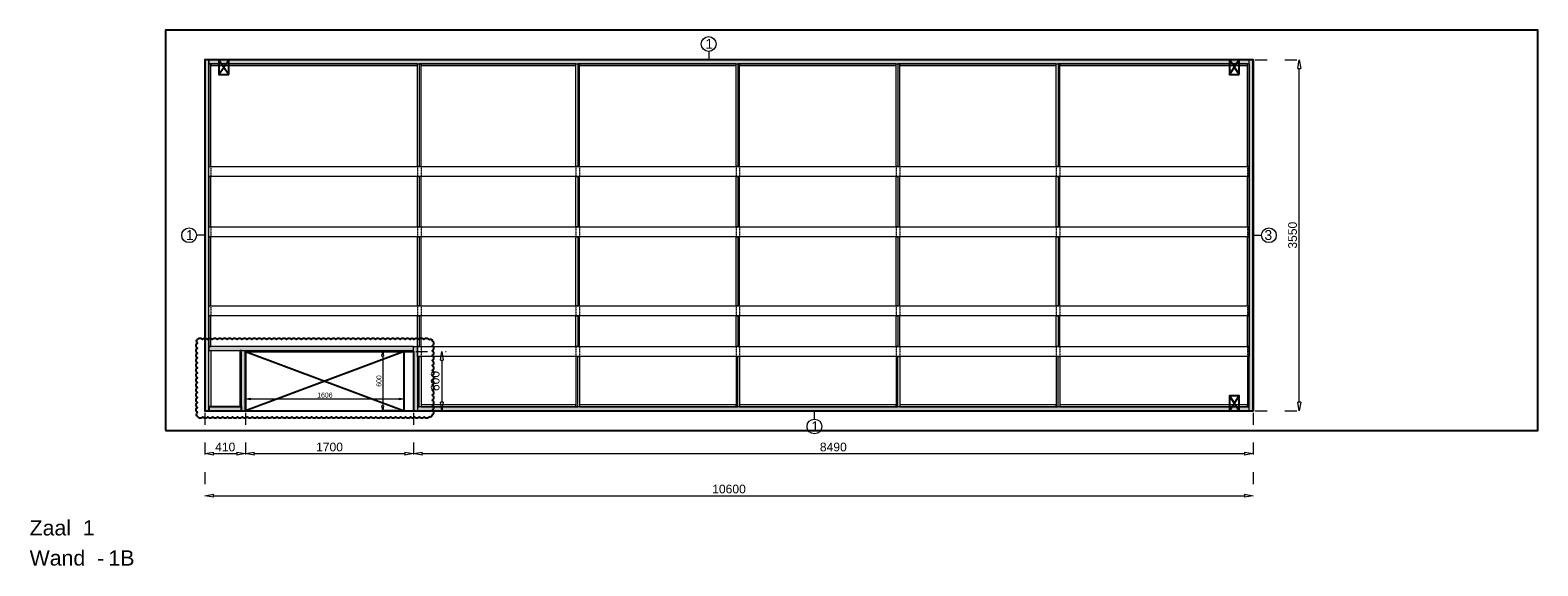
# Model space of a CAD drawing. Header units: millimetres. Extents: x 0 to 331873, y -101826 to 236919.
# Tile 35 of 57: x 165785 to 181032, y 51132 to 56552. Entities that reach past the tile are written whole.
import ezdxf

# ---------------------------------------------------------------- set-up
doc = ezdxf.new("R2010")
doc.units = ezdxf.units.MM
doc.header["$LTSCALE"] = 10
doc.linetypes.add('ACAD_ISO03W100', pattern=[30, 12, -18])
doc.linetypes.add('HIDDEN2', pattern=[0.1875, 0.125, -0.0625])
for name, color, linetype in [('$ symbolen', 8, 'Continuous'), ('$ tekst', 1, 'Continuous'), ('40-h', 221, 'Continuous'), ('^ Bwkundig-bestaand', 250, 'Continuous'), ('DIM-DIM', 7, 'Continuous')]:
    doc.layers.add(name, color=color, linetype=linetype)
for name, color, linetype, lineweight in [('25-Staal-B', 150, 'Continuous', 25), ('40x120', 6, 'Continuous', 0), ('^ 0-Hout', 86, 'Continuous', 0), ('^ 0-Staal', 50, 'Continuous', 0), ('^ 0-Staal-txt', 7, 'Continuous', 0), ('s-horizontaal', 122, 'Continuous', 0)]:
    doc.layers.add(name, color=color, linetype=linetype, lineweight=lineweight)
doc.layers.add('omtrekwand', color=3, linetype='Continuous', plot=False)
doc.styles.add('Arial', font='arial.ttf')
doc.styles.get("Standard").update_dxf_attribs({"font": 'arial.ttf'})
doc.dimstyles.new('dim-08', dxfattribs={"dimscale": 20, "dimtxt": 2.5, "dimasz": 2.5, "dimexe": 1.25, "dimexo": 0.625, "dimtad": 1, "dimdec": 0, "dimtxsty": 'Arial', "dimblk": 'CLOSEDBLANK', "dimcen": 3, "dimclrd": 252, "dimclre": 252, "dimclrt": 7, "dimadec": 0, "dimazin": 0, "dimtfac": 1, "dimtdec": 0, "dimtmove": 0, "dimatfit": 3, "dimldrblk": 'CLOSEDBLANK', "dimfxl": 10, "dimfxlon": 1, "dimlwd": 0, "dimlwe": 0, "dimarcsym": 0})
doc.dimstyles.new('dim-11', dxfattribs={"dimscale": 35, "dimtxt": 2.5, "dimasz": 2.5, "dimexe": 1.25, "dimexo": 0.625, "dimtad": 1, "dimdec": 0, "dimtxsty": 'Arial', "dimblk": 'CLOSEDBLANK', "dimcen": 3, "dimclrd": 252, "dimclre": 252, "dimclrt": 7, "dimadec": 0, "dimazin": 0, "dimtfac": 1, "dimtdec": 0, "dimtmove": 0, "dimatfit": 3, "dimldrblk": 'CLOSEDBLANK', "dimfxl": 1, "dimlwd": 0, "dimlwe": 0, "dimarcsym": 0})

# ---------------------------------------------------------------- blocks, each defined once
blk = doc.blocks.new('kabeldoorvoer')
at = {"layer": '$ symbolen'}
blk.add_lwpolyline([(-150, 0), (0, 0), (0, 100), (-150, 100)], close=True, dxfattribs=at)
blk.add_lwpolyline([(-150, 100), (0, 0), (0, 100), (-150, 0)], dxfattribs=at)
blk = doc.blocks.new('staal_01_links')
at = {"layer": '^ 0-Staal'}
blk.add_lwpolyline([(0, 0), (-82, 0)], dxfattribs=at)
blk.add_circle((-157, 0), 74.7, dxfattribs=at)
at = {"layer": '^ 0-Staal', "insert": (-190, 52), "char_height": 100, "attachment_point": 1}
blk.add_mtext_dynamic_manual_height_columns('1', width=136.03, gutter_width=12.5, heights=[0], dxfattribs=at)
blk = doc.blocks.new('staal_01')
at = {"layer": '^ 0-Staal'}
blk.add_lwpolyline([(0, 82), (0, 0)], dxfattribs=at)
blk.add_circle((0, 157), 74.7, dxfattribs=at)
at = {"layer": '^ 0-Staal', "insert": (-33, 209), "char_height": 100, "attachment_point": 1}
blk.add_mtext_dynamic_manual_height_columns('1', width=136.03, gutter_width=12.5, heights=[0], dxfattribs=at)
blk = doc.blocks.new('staal_01_onder')
at = {"layer": '^ 0-Staal'}
blk.add_lwpolyline([(157857, 52616), (157857, 52699)], dxfattribs=at)
blk.add_circle((157857, 52542), 74.7, dxfattribs=at)
at = {"layer": '^ 0-Staal', "insert": (157824, 52593), "char_height": 100, "attachment_point": 1}
blk.add_mtext_dynamic_manual_height_columns('1', width=136.03, gutter_width=12.5, heights=[0], dxfattribs=at)
blk = doc.blocks.new('_ClosedBlank')
at = {"color": 0, "linetype": 'ByBlock', "lineweight": -2}
for p, q in [((-1, 0.17), (0, 0)), ((-1, 0.17), (-1, -0.17)), ((0, 0), (-1, -0.17))]:
    blk.add_line(p, q, dxfattribs=at)
blk = doc.blocks.new('*D137')
at = {"layer": '^ Bwkundig-bestaand', "color": 252, "linetype": 'ACAD_ISO03W100', "lineweight": 0, "transparency": 16777216}
for p, q in [((167962, 52714), (167962, 52846)), ((169568, 52714), (169568, 52846))]:
    blk.add_line(p, q, dxfattribs=at)
at = {"layer": '^ Bwkundig-bestaand', "color": 252, "lineweight": 0, "transparency": 16777216}
blk.add_line((168012, 52821), (169518, 52821), dxfattribs=at)
at = {"layer": 'Defpoints', "color": 0, "transparency": 16777216}
for p in [(169568, 52821), (167962, 52702), (169568, 52702)]:
    blk.add_point(p, dxfattribs=at)
at = {"layer": '^ Bwkundig-bestaand', "color": 252, "lineweight": 0, "transparency": 16777216, "xscale": 50, "yscale": 50, "zscale": 50, "rotation": 180}
blk.add_blockref('_ClosedBlank', (167962, 52821), dxfattribs=at)
at = {"layer": '^ Bwkundig-bestaand', "color": 252, "lineweight": 0, "transparency": 16777216, "xscale": 50, "yscale": 50, "zscale": 50}
blk.add_blockref('_ClosedBlank', (169568, 52821), dxfattribs=at)
at = {"layer": '^ Bwkundig-bestaand', "color": 7, "transparency": 16777216, "insert": (168765, 52859), "char_height": 50, "attachment_point": 5, "style": 'Arial'}
blk.add_mtext('1606', dxfattribs=at)
blk = doc.blocks.new('*D138')
at = {"layer": '^ Bwkundig-bestaand', "color": 252, "linetype": 'ACAD_ISO03W100', "lineweight": 0, "transparency": 16777216}
for p, q in [((169550, 53302), (169325, 53302)), ((169488, 52702), (169325, 52702))]:
    blk.add_line(p, q, dxfattribs=at)
at = {"layer": '^ Bwkundig-bestaand', "color": 252, "lineweight": 0, "transparency": 16777216}
blk.add_line((169350, 53252), (169350, 52752), dxfattribs=at)
at = {"layer": 'Defpoints', "color": 0, "transparency": 16777216}
for p in [(169568, 53302), (169350, 52702), (169500, 52702)]:
    blk.add_point(p, dxfattribs=at)
at = {"layer": '^ Bwkundig-bestaand', "color": 252, "lineweight": 0, "transparency": 16777216, "xscale": 50, "yscale": 50, "zscale": 50}
for p, rotation in [((169350, 53302), 90), ((169350, 52702), 270)]:
    blk.add_blockref('_ClosedBlank', p, dxfattribs=dict(at, rotation=rotation))
at = {"layer": '^ Bwkundig-bestaand', "color": 7, "transparency": 16777216, "insert": (169312, 53002), "char_height": 50, "attachment_point": 5, "rotation": 90, "style": 'Arial'}
blk.add_mtext('600', dxfattribs=at)
blk = doc.blocks.new('*D1012')
at = {"layer": 'Defpoints', "color": 0, "transparency": 16777216}
for p in [(93134, -48985), (93544, -48985), (93544, -49419)]:
    blk.add_point(p, dxfattribs=at)
at = {"layer": 'DIM-DIM', "color": 252, "linetype": 'ACAD_ISO03W100', "lineweight": 0, "transparency": 16777216}
for p, q in [((93134, -49007), (93134, -49463)), ((93544, -49007), (93544, -49463))]:
    blk.add_line(p, q, dxfattribs=at)
at = {"layer": 'DIM-DIM', "color": 252, "lineweight": 0, "transparency": 16777216}
blk.add_line((93222, -49419), (93457, -49419), dxfattribs=at)
at = {"layer": 'DIM-DIM', "color": 252, "lineweight": 0, "transparency": 16777216, "xscale": 87.5, "yscale": 87.5, "zscale": 87.5, "rotation": 180}
blk.add_blockref('_ClosedBlank', (93134, -49419), dxfattribs=at)
at = {"layer": 'DIM-DIM', "color": 252, "lineweight": 0, "transparency": 16777216, "xscale": 87.5, "yscale": 87.5, "zscale": 87.5}
blk.add_blockref('_ClosedBlank', (93544, -49419), dxfattribs=at)
at = {"layer": 'DIM-DIM', "color": 7, "transparency": 16777216, "insert": (93339, -49353), "char_height": 87.5, "attachment_point": 5, "style": 'Arial'}
blk.add_mtext('410', dxfattribs=at)
blk = doc.blocks.new('*D1013')
at = {"layer": 'Defpoints', "color": 0, "transparency": 16777216}
for p in [(95244, -48385), (95244, -48985), (95530, -48985)]:
    blk.add_point(p, dxfattribs=at)
at = {"layer": 'DIM-DIM', "color": 252, "linetype": 'ACAD_ISO03W100', "lineweight": 0, "transparency": 16777216}
for p, q in [((95266, -48385), (95574, -48385)), ((95266, -48985), (95574, -48985))]:
    blk.add_line(p, q, dxfattribs=at)
at = {"layer": 'DIM-DIM', "color": 252, "lineweight": 0, "transparency": 16777216}
blk.add_line((95530, -48473), (95530, -48898), dxfattribs=at)
at = {"layer": 'DIM-DIM', "color": 252, "lineweight": 0, "transparency": 16777216, "xscale": 87.5, "yscale": 87.5, "zscale": 87.5}
for p, rotation in [((95530, -48385), 90), ((95530, -48985), 270)]:
    blk.add_blockref('_ClosedBlank', p, dxfattribs=dict(at, rotation=rotation))
at = {"layer": 'DIM-DIM', "color": 7, "transparency": 16777216, "insert": (95463, -48685), "char_height": 87.5, "attachment_point": 5, "rotation": 90, "style": 'Arial'}
blk.add_mtext('600', dxfattribs=at)
blk = doc.blocks.new('*D1014')
at = {"layer": 'Defpoints', "color": 0, "transparency": 16777216}
for p in [(95244, -48385), (103734, -48985), (103734, -49419)]:
    blk.add_point(p, dxfattribs=at)
at = {"layer": 'DIM-DIM', "color": 252, "linetype": 'ACAD_ISO03W100', "lineweight": 0, "transparency": 16777216}
for p, q in [((95244, -48407), (95244, -49463)), ((103734, -49007), (103734, -49463))]:
    blk.add_line(p, q, dxfattribs=at)
at = {"layer": 'DIM-DIM', "color": 252, "lineweight": 0, "transparency": 16777216}
blk.add_line((95332, -49419), (103647, -49419), dxfattribs=at)
at = {"layer": 'DIM-DIM', "color": 252, "lineweight": 0, "transparency": 16777216, "xscale": 87.5, "yscale": 87.5, "zscale": 87.5, "rotation": 180}
blk.add_blockref('_ClosedBlank', (95244, -49419), dxfattribs=at)
at = {"layer": 'DIM-DIM', "color": 252, "lineweight": 0, "transparency": 16777216, "xscale": 87.5, "yscale": 87.5, "zscale": 87.5}
blk.add_blockref('_ClosedBlank', (103734, -49419), dxfattribs=at)
at = {"layer": 'DIM-DIM', "color": 7, "transparency": 16777216, "insert": (99489, -49353), "char_height": 87.5, "attachment_point": 5, "style": 'Arial'}
blk.add_mtext('8490', dxfattribs=at)
blk = doc.blocks.new('*D1015')
at = {"layer": 'Defpoints', "color": 0, "transparency": 16777216}
for p in [(95244, -48385), (93544, -48985), (95244, -49419)]:
    blk.add_point(p, dxfattribs=at)
at = {"layer": 'DIM-DIM', "color": 252, "linetype": 'ACAD_ISO03W100', "lineweight": 0, "transparency": 16777216}
for p, q in [((95244, -48407), (95244, -49463)), ((93544, -49007), (93544, -49463))]:
    blk.add_line(p, q, dxfattribs=at)
at = {"layer": 'DIM-DIM', "color": 252, "lineweight": 0, "transparency": 16777216}
blk.add_line((93632, -49419), (95157, -49419), dxfattribs=at)
at = {"layer": 'DIM-DIM', "color": 252, "lineweight": 0, "transparency": 16777216, "xscale": 87.5, "yscale": 87.5, "zscale": 87.5, "rotation": 180}
blk.add_blockref('_ClosedBlank', (93544, -49419), dxfattribs=at)
at = {"layer": 'DIM-DIM', "color": 252, "lineweight": 0, "transparency": 16777216, "xscale": 87.5, "yscale": 87.5, "zscale": 87.5}
blk.add_blockref('_ClosedBlank', (95244, -49419), dxfattribs=at)
at = {"layer": 'DIM-DIM', "color": 7, "transparency": 16777216, "insert": (94394, -49353), "char_height": 87.5, "attachment_point": 5, "style": 'Arial'}
blk.add_mtext('1700', dxfattribs=at)
blk = doc.blocks.new('*D1016')
at = {"layer": 'Defpoints', "color": 0, "transparency": 16777216}
for p in [(93134, -48985), (103734, -48985), (103734, -49845)]:
    blk.add_point(p, dxfattribs=at)
at = {"layer": 'DIM-DIM', "color": 252, "linetype": 'ACAD_ISO03W100', "lineweight": 0, "transparency": 16777216}
for p, q in [((93134, -49007), (93134, -49889)), ((103734, -49007), (103734, -49889))]:
    blk.add_line(p, q, dxfattribs=at)
at = {"layer": 'DIM-DIM', "color": 252, "lineweight": 0, "transparency": 16777216}
blk.add_line((93222, -49845), (103647, -49845), dxfattribs=at)
at = {"layer": 'DIM-DIM', "color": 252, "lineweight": 0, "transparency": 16777216, "xscale": 87.5, "yscale": 87.5, "zscale": 87.5, "rotation": 180}
blk.add_blockref('_ClosedBlank', (93134, -49845), dxfattribs=at)
at = {"layer": 'DIM-DIM', "color": 252, "lineweight": 0, "transparency": 16777216, "xscale": 87.5, "yscale": 87.5, "zscale": 87.5}
blk.add_blockref('_ClosedBlank', (103734, -49845), dxfattribs=at)
at = {"layer": 'DIM-DIM', "color": 7, "transparency": 16777216, "insert": (98434, -49778), "char_height": 87.5, "attachment_point": 5, "style": 'Arial'}
blk.add_mtext('10600', dxfattribs=at)
blk = doc.blocks.new('*D1129')
at = {"layer": 'Defpoints', "color": 0, "transparency": 16777216}
for p in [(103734, -45435), (104201, -45435), (103734, -48985)]:
    blk.add_point(p, dxfattribs=at)
at = {"layer": 'DIM-DIM', "color": 252, "linetype": 'ACAD_ISO03W100', "lineweight": 0, "transparency": 16777216}
for p, q in [((103756, -45435), (104245, -45435)), ((103756, -48985), (104245, -48985))]:
    blk.add_line(p, q, dxfattribs=at)
at = {"layer": 'DIM-DIM', "color": 252, "lineweight": 0, "transparency": 16777216}
blk.add_line((104201, -48898), (104201, -45523), dxfattribs=at)
at = {"layer": 'DIM-DIM', "color": 252, "lineweight": 0, "transparency": 16777216, "xscale": 87.5, "yscale": 87.5, "zscale": 87.5}
for p, rotation in [((104201, -45435), 90), ((104201, -48985), 270)]:
    blk.add_blockref('_ClosedBlank', p, dxfattribs=dict(at, rotation=rotation))
at = {"layer": 'DIM-DIM', "color": 7, "transparency": 16777216, "insert": (104134, -47210), "char_height": 87.5, "attachment_point": 5, "rotation": 90, "style": 'Arial'}
blk.add_mtext('3550', dxfattribs=at)
blk = doc.blocks.new('1b')
at = {"layer": '25-Staal-B'}
blk.add_lwpolyline([(93134.1, -48985.3), (93544.1, -48985.3), (93544.1, -48385.3), (95244.1, -48385.3), (95244.1, -48985.3), (103734.1, -48985.3), (103734.1, -45435.3), (93134.1, -45435.3)], close=True, dxfattribs=at)
at = {"layer": '^ 0-Staal-txt', "lineweight": 0, "style": 'Arial'}
for s, p in [('Zaal  1', (91360.8, -50247.3)), ('Wand  - ', (91360.8, -50552.1)), ('1B', (92158, -50552.1))]:
    blk.add_text(s, height=154.21, dxfattribs=at).set_placement(p)
at = {"layer": 'DIM-DIM'}
for base, p1, p2, picture, middle in [((104201.1, -45435.3), (103734.1, -48985.3), (103734.1, -45435.3), '*D1129', (104134.5, -47210.3)), ((95530, -48985.3), (95244.1, -48385.3), (95244.1, -48985.3), '*D1013', (95463.5, -48685.3))]:
    dim = blk.add_linear_dim(base=base, p1=p1, p2=p2, angle=90, dimstyle='dim-11', dxfattribs=at)
    dim.commit()
    dim.dimension.update_dxf_attribs({"geometry": picture, "text_midpoint": middle})
for base, p1, p2, picture, middle in [((95244.1, -49419.5), (93544.1, -48985.3), (95244.1, -48385.3), '*D1015', (94394.1, -49352.9)), ((103734.1, -49419.5), (95244.1, -48385.3), (103734.1, -48985.3), '*D1014', (99489.1, -49352.9)), ((93544.1, -49419.5), (93134.1, -48985.3), (93544.1, -48985.3), '*D1012', (93339.1, -49352.9)), ((103734.1, -49845), (93134.1, -48985.3), (103734.1, -48985.3), '*D1016', (98434.1, -49778.5))]:
    dim = blk.add_linear_dim(base=base, p1=p1, p2=p2, dimstyle='dim-11', dxfattribs=at)
    dim.commit()
    dim.dimension.update_dxf_attribs({"geometry": picture, "text_midpoint": middle})

msp = doc.modelspace()

# ---------------------------------------------------------------- hatches: boundary and pattern name
at = {"layer": '40-h'}
h = msp.add_hatch(dxfattribs=at)
h.set_pattern_fill('DOTS', color=256)
h.paths.add_polyline_path([(169702.33, 52701.52), (169662.33, 52701.52), (169662.33, 53351.52), (169702.33, 53351.52)])
h.paths.add_polyline_path([(167592.33, 53311.52), (169662.33, 53311.52), (169662.33, 53351.52), (167592.33, 53351.52)])
h.paths.add_polyline_path([(167552.33, 52701.52), (167592.33, 52701.52), (167592.33, 56251.52), (167552.33, 56251.52)])
h.paths.add_polyline_path([(178112.33, 52701.52), (178112.33, 52741.52), (169702.33, 52741.52), (169702.33, 52701.52)])
h = msp.add_hatch(dxfattribs=at)
h.set_pattern_fill('DOTS', color=256)
h.paths.add_polyline_path([(178112.33, 56211.52), (178112.33, 56251.52), (167592.33, 56251.52), (167592.33, 56211.52)])
h = msp.add_hatch(dxfattribs=at)
h.set_pattern_fill('DOTS', color=256)
h.set_pattern_definition([(0, (313, 0), (0.79375, 1.5875), [0, -1.5875])])
h.paths.add_polyline_path([(178152.33, 52701.52), (178112.33, 52701.52), (178112.33, 56251.52), (178152.33, 56251.52)])
h = msp.add_hatch(dxfattribs=at)
h.set_pattern_fill('DOTS', color=256)
h.paths.add_polyline_path([(167962.33, 52701.52), (167922.33, 52701.52), (167922.33, 53311.52), (167962.33, 53311.52)])
h = msp.add_hatch(dxfattribs=at)
h.set_pattern_fill('DOTS', color=256)
h.paths.add_polyline_path([(167592.33, 52701.52), (167922.33, 52701.52), (167922.33, 52741.52), (167592.33, 52741.52)])

# ---------------------------------------------------------------- linework, layer by layer
at = {"layer": '$ symbolen'}
msp.add_lwpolyline([(167962.33, 52701.52), (169568.33, 52701.52), (169568.33, 53301.52), (167962.33, 53301.52)], close=True, dxfattribs=at)
msp.add_lwpolyline([(167962.33, 53301.52), (169568.33, 52701.52), (169568.33, 53301.52), (167962.33, 52701.52)], dxfattribs=at)
at = {"layer": '$ tekst'}
msp.add_lwpolyline([(167476.78, 53423.18, -0.52056705), (167526.78, 53423.18, -0.52056705), (167576.78, 53423.18, -0.52056705), (167626.78, 53423.18, -0.52056705), (167676.78, 53423.18, -0.52056705), (167726.78, 53423.18, -0.52056705), (167776.78, 53423.18, -0.52056705), (167826.78, 53423.18, -0.52056705), (167876.78, 53423.18, -0.52056705), (167926.78, 53423.18, -0.52056705), (167976.78, 53423.18, -0.52056705), (168026.78, 53423.18, -0.52056705), (168076.78, 53423.18, -0.52056705), (168126.78, 53423.18, -0.52056705), (168176.78, 53423.18, -0.52056705), (168226.78, 53423.18, -0.52056705), (168276.78, 53423.18, -0.52056705), (168326.78, 53423.18, -0.52056705), (168376.78, 53423.18, -0.52056705), (168426.78, 53423.18, -0.52056705), (168476.78, 53423.18, -0.52056705), (168526.78, 53423.18, -0.52056705), (168576.78, 53423.18, -0.52056705), (168626.78, 53423.18, -0.52056705), (168676.78, 53423.18, -0.52056705), (168726.78, 53423.18, -0.52056705), (168776.78, 53423.18, -0.52056705), (168826.78, 53423.18, -0.52056705), (168876.78, 53423.18, -0.52056705), (168926.78, 53423.18, -0.52056705), (168976.78, 53423.18, -0.52056705), (169026.78, 53423.18, -0.52056705), (169076.78, 53423.18, -0.52056705), (169126.78, 53423.18, -0.52056705), (169176.78, 53423.18, -0.52056705), (169226.78, 53423.18, -0.52056705), (169276.78, 53423.18, -0.52056705), (169326.78, 53423.18, -0.52056705), (169376.78, 53423.18, -0.52056705), (169426.78, 53423.18, -0.52056705), (169476.78, 53423.18, -0.52056705), (169526.78, 53423.18, -0.52056705), (169576.78, 53423.18, -0.52056705), (169626.78, 53423.18, -0.66739365), (169665.78, 53423.18, -0.52056705), (169715.78, 53423.18, -0.52056705), (169765.78, 53423.18, -0.52056705), (169815.78, 53423.18, -0.52056705), (169850.98, 53408.38, -0.52056705), (169850.98, 53358.38, -0.52056705), (169850.98, 53308.38, -0.52056705), (169850.98, 53258.38, -0.52056705), (169850.98, 53208.38, -0.52056705), (169850.98, 53158.38, -0.52056705), (169850.98, 53108.38, -0.52056705), (169850.98, 53058.38, -0.52056705), (169850.98, 53008.38, -0.52056705), (169850.98, 52958.38, -0.52056705), (169850.98, 52908.38, -0.52056705), (169850.98, 52858.38, -0.52056705), (169850.98, 52808.38, -0.52056705), (169850.98, 52758.38, -0.52056705), (169850.98, 52708.38, -0.52056705), (169850.98, 52658.38, -0.52056705), (169819.9, 52639.46, -0.52056705), (169769.9, 52639.46, -0.52056705), (169719.9, 52639.46, -0.52056705), (169669.9, 52639.46, -0.66739365), (169630.9, 52639.46, -0.52056705), (169580.9, 52639.46, -0.52056705), (169530.9, 52639.46, -0.52056705), (169480.9, 52639.46, -0.52056705), (169430.9, 52639.46, -0.52056705), (169380.9, 52639.46, -0.52056705), (169330.9, 52639.46, -0.52056705), (169280.9, 52639.46, -0.52056705), (169230.9, 52639.46, -0.52056705), (169180.9, 52639.46, -0.52056705), (169130.9, 52639.46, -0.52056705), (169080.9, 52639.46, -0.52056705), (169030.9, 52639.46, -0.52056705), (168980.9, 52639.46, -0.52056705), (168930.9, 52639.46, -0.52056705), (168880.9, 52639.46, -0.52056705), (168830.9, 52639.46, -0.52056705), (168780.9, 52639.46, -0.52056705), (168730.9, 52639.46, -0.52056705), (168680.9, 52639.46, -0.52056705), (168630.9, 52639.46, -0.52056705), (168580.9, 52639.46, -0.52056705), (168530.9, 52639.46, -0.52056705), (168480.9, 52639.46, -0.52056705), (168430.9, 52639.46, -0.52056705), (168380.9, 52639.46, -0.52056705), (168330.9, 52639.46, -0.52056705), (168280.9, 52639.46, -0.52056705), (168230.9, 52639.46, -0.52056705), (168180.9, 52639.46, -0.52056705), (168130.9, 52639.46, -0.52056705), (168080.9, 52639.46, -0.52056705), (168030.9, 52639.46, -0.52056705), (167980.9, 52639.46, -0.52056705), (167930.9, 52639.46, -0.52056705), (167880.9, 52639.46, -0.52056705), (167830.9, 52639.46, -0.52056705), (167780.9, 52639.46, -0.52056705), (167730.9, 52639.46, -0.52056705), (167680.9, 52639.46, -0.52056705), (167630.9, 52639.46, -0.52056705), (167580.9, 52639.46, -0.52056705), (167530.9, 52639.46, -0.52056705), (167480.9, 52639.46, -0.52056705), (167476.78, 52685.34, -0.52056705), (167476.78, 52735.34, -0.52056705), (167476.78, 52785.34, -0.52056705), (167476.78, 52835.34, -0.52056705), (167476.78, 52885.34, -0.52056705), (167476.78, 52935.34, -0.52056705), (167476.78, 52985.34, -0.52056705), (167476.78, 53035.34, -0.52056705), (167476.78, 53085.34, -0.52056705), (167476.78, 53135.34, -0.52056705), (167476.78, 53185.34, -0.52056705), (167476.78, 53235.34, -0.52056705), (167476.78, 53285.34, -0.52056705), (167476.78, 53335.34, -0.52056705), (167476.78, 53385.34, -0.52056705)], format="xyb", close=True, dxfattribs=at)
at = {"layer": '40-h'}
msp.add_lwpolyline([(167592.33, 52701.52), (167922.33, 52701.52), (167922.33, 52741.52), (167592.33, 52741.52)], close=True, dxfattribs=at)
at = {"layer": '40x120'}
for points in [[(167552.33, 52701.52), (167592.33, 52701.52), (167592.33, 56251.52), (167552.33, 56251.52)], [(167552.33, 52701.52), (167592.33, 52701.52), (167592.33, 56251.52), (167552.33, 56251.52)], [(178112.33, 56211.52), (178112.33, 56251.52), (167592.33, 56251.52), (167592.33, 56211.52)], [(178152.33, 52701.52), (178112.33, 52701.52), (178112.33, 56251.52), (178152.33, 56251.52)], [(178152.33, 52701.52), (178112.33, 52701.52), (178112.33, 56251.52), (178152.33, 56251.52)], [(167592.33, 53311.52), (169662.33, 53311.52), (169662.33, 53351.52), (167592.33, 53351.52)], [(167962.33, 52701.52), (167922.33, 52701.52), (167922.33, 53311.52), (167962.33, 53311.52)], [(167962.33, 52701.52), (167922.33, 52701.52), (167922.33, 53311.52), (167962.33, 53311.52)], [(169702.33, 52701.52), (169662.33, 52701.52), (169662.33, 53351.52), (169702.33, 53351.52)], [(169702.33, 52701.52), (169662.33, 52701.52), (169662.33, 53351.52), (169702.33, 53351.52)], [(178112.33, 52701.52), (178112.33, 52741.52), (169702.33, 52741.52), (169702.33, 52701.52)]]:
    msp.add_lwpolyline(points, close=True, dxfattribs=at)
at = {"layer": '^ 0-Hout'}
for points in [[(167592.33, 55171.52), (167610.33, 55171.52), (167610.33, 56211.52), (167592.33, 56211.52)], [(169702.33, 56193.52), (169702.33, 56211.52), (167610.33, 56211.52), (167610.33, 56193.52)], [(169720.33, 55171.52), (169702.33, 55171.52), (169702.33, 56211.52), (169720.33, 56211.52)], [(169720.33, 55171.52), (169738.33, 55171.52), (169738.33, 56211.52), (169720.33, 56211.52)], [(171303.73, 56193.52), (171303.73, 56211.52), (169738.33, 56211.52), (169738.33, 56193.52)], [(171321.73, 55171.52), (171303.73, 55171.52), (171303.73, 56211.52), (171321.73, 56211.52)], [(171321.73, 55171.52), (171339.73, 55171.52), (171339.73, 56211.52), (171321.73, 56211.52)], [(172923.13, 56193.52), (172923.13, 56211.52), (171339.73, 56211.52), (171339.73, 56193.52)], [(172941.13, 55171.52), (172923.13, 55171.52), (172923.13, 56211.52), (172941.13, 56211.52)], [(172941.13, 55171.52), (172959.13, 55171.52), (172959.13, 56211.52), (172941.13, 56211.52)], [(174542.53, 56193.52), (174542.53, 56211.52), (172959.13, 56211.52), (172959.13, 56193.52)], [(174560.53, 55171.52), (174542.53, 55171.52), (174542.53, 56211.52), (174560.53, 56211.52)], [(174560.53, 55171.52), (174578.53, 55171.52), (174578.53, 56211.52), (174560.53, 56211.52)], [(176161.93, 56193.52), (176161.93, 56211.52), (174578.53, 56211.52), (174578.53, 56193.52)], [(176179.93, 55171.52), (176161.93, 55171.52), (176161.93, 56211.52), (176179.93, 56211.52)], [(176179.93, 55171.52), (176197.93, 55171.52), (176197.93, 56211.52), (176179.93, 56211.52)], [(178094.33, 56193.52), (178094.33, 56211.52), (176197.93, 56211.52), (176197.93, 56193.52)], [(178112.33, 55171.52), (178094.33, 55171.52), (178094.33, 56211.52), (178112.33, 56211.52)], [(167592.33, 54561.52), (167610.33, 54561.52), (167610.33, 55071.52), (167592.33, 55071.52)], [(169720.33, 54561.52), (169702.33, 54561.52), (169702.33, 55071.52), (169720.33, 55071.52)], [(169720.33, 54561.52), (169738.33, 54561.52), (169738.33, 55071.52), (169720.33, 55071.52)], [(171321.73, 54561.52), (171303.73, 54561.52), (171303.73, 55071.52), (171321.73, 55071.52)], [(171321.73, 54561.52), (171339.73, 54561.52), (171339.73, 55071.52), (171321.73, 55071.52)], [(172941.13, 54561.52), (172923.13, 54561.52), (172923.13, 55071.52), (172941.13, 55071.52)], [(172941.13, 54561.52), (172959.13, 54561.52), (172959.13, 55071.52), (172941.13, 55071.52)], [(174560.53, 54561.52), (174542.53, 54561.52), (174542.53, 55071.52), (174560.53, 55071.52)], [(174560.53, 54561.52), (174578.53, 54561.52), (174578.53, 55071.52), (174560.53, 55071.52)], [(176179.93, 54561.52), (176161.93, 54561.52), (176161.93, 55071.52), (176179.93, 55071.52)], [(176179.93, 54561.52), (176197.93, 54561.52), (176197.93, 55071.52), (176179.93, 55071.52)], [(178112.33, 54561.52), (178094.33, 54561.52), (178094.33, 55071.52), (178112.33, 55071.52)], [(167592.33, 53761.52), (167610.33, 53761.52), (167610.33, 54461.52), (167592.33, 54461.52)], [(169720.33, 53761.52), (169702.33, 53761.52), (169702.33, 54461.52), (169720.33, 54461.52)], [(169720.33, 53761.52), (169738.33, 53761.52), (169738.33, 54461.52), (169720.33, 54461.52)], [(171321.73, 53761.52), (171303.73, 53761.52), (171303.73, 54461.52), (171321.73, 54461.52)], [(171321.73, 53761.52), (171339.73, 53761.52), (171339.73, 54461.52), (171321.73, 54461.52)], [(172941.13, 53761.52), (172923.13, 53761.52), (172923.13, 54461.52), (172941.13, 54461.52)], [(172941.13, 53761.52), (172959.13, 53761.52), (172959.13, 54461.52), (172941.13, 54461.52)], [(174560.53, 53761.52), (174542.53, 53761.52), (174542.53, 54461.52), (174560.53, 54461.52)], [(174560.53, 53761.52), (174578.53, 53761.52), (174578.53, 54461.52), (174560.53, 54461.52)], [(176179.93, 53761.52), (176161.93, 53761.52), (176161.93, 54461.52), (176179.93, 54461.52)], [(176179.93, 53761.52), (176197.93, 53761.52), (176197.93, 54461.52), (176179.93, 54461.52)], [(178112.33, 53761.52), (178094.33, 53761.52), (178094.33, 54461.52), (178112.33, 54461.52)], [(167592.33, 53351.52), (167610.33, 53351.52), (167610.33, 53661.52), (167592.33, 53661.52)], [(169720.33, 53351.52), (169702.33, 53351.52), (169702.33, 53661.52), (169720.33, 53661.52)], [(169720.33, 53351.52), (169738.33, 53351.52), (169738.33, 53661.52), (169720.33, 53661.52)], [(171321.73, 53351.52), (171303.73, 53351.52), (171303.73, 53661.52), (171321.73, 53661.52)], [(171321.73, 53351.52), (171339.73, 53351.52), (171339.73, 53661.52), (171321.73, 53661.52)], [(172941.13, 53351.52), (172923.13, 53351.52), (172923.13, 53661.52), (172941.13, 53661.52)], [(172941.13, 53351.52), (172959.13, 53351.52), (172959.13, 53661.52), (172941.13, 53661.52)], [(174560.53, 53351.52), (174542.53, 53351.52), (174542.53, 53661.52), (174560.53, 53661.52)], [(174560.53, 53351.52), (174578.53, 53351.52), (174578.53, 53661.52), (174560.53, 53661.52)], [(176179.93, 53351.52), (176161.93, 53351.52), (176161.93, 53661.52), (176179.93, 53661.52)], [(176179.93, 53351.52), (176197.93, 53351.52), (176197.93, 53661.52), (176179.93, 53661.52)], [(178112.33, 53351.52), (178094.33, 53351.52), (178094.33, 53661.52), (178112.33, 53661.52)], [(167592.33, 53311.52), (167610.33, 53311.52), (167610.33, 52741.52), (167592.33, 52741.52)], [(167922.33, 53311.52), (167904.33, 53311.52), (167904.33, 52741.52), (167922.33, 52741.52)], [(169720.33, 53251.52), (169702.33, 53251.52), (169702.33, 52741.52), (169720.33, 52741.52)], [(169720.33, 53251.52), (169738.33, 53251.52), (169738.33, 52741.52), (169720.33, 52741.52)], [(171321.73, 53251.52), (171303.73, 53251.52), (171303.73, 52741.52), (171321.73, 52741.52)], [(171321.73, 53251.52), (171339.73, 53251.52), (171339.73, 52741.52), (171321.73, 52741.52)], [(172941.13, 53251.52), (172923.13, 53251.52), (172923.13, 52741.52), (172941.13, 52741.52)], [(172941.13, 53251.52), (172959.13, 53251.52), (172959.13, 52741.52), (172941.13, 52741.52)], [(174560.53, 53251.52), (174542.53, 53251.52), (174542.53, 52741.52), (174560.53, 52741.52)], [(174560.53, 53251.52), (174578.53, 53251.52), (174578.53, 52741.52), (174560.53, 52741.52)], [(176179.93, 53251.52), (176161.93, 53251.52), (176161.93, 52741.52), (176179.93, 52741.52)], [(176179.93, 53251.52), (176197.93, 53251.52), (176197.93, 52741.52), (176179.93, 52741.52)], [(178112.33, 53251.52), (178094.33, 53251.52), (178094.33, 52741.52), (178112.33, 52741.52)], [(171303.73, 52741.52), (171303.73, 52759.52), (169738.33, 52759.52), (169738.33, 52741.52)], [(172923.13, 52741.52), (172923.13, 52759.52), (171339.73, 52759.52), (171339.73, 52741.52)], [(174542.53, 52741.52), (174542.53, 52759.52), (172959.13, 52759.52), (172959.13, 52741.52)], [(176161.93, 52741.52), (176161.93, 52759.52), (174578.53, 52759.52), (174578.53, 52741.52)], [(178094.33, 52741.52), (178094.33, 52759.52), (176197.93, 52759.52), (176197.93, 52741.52)]]:
    msp.add_lwpolyline(points, close=True, dxfattribs=at)
at = {"layer": '^ 0-Hout', "linetype": 'HIDDEN2'}
for points in [[(167610.33, 55171.52), (167610.33, 55071.52)], [(169702.33, 55171.52), (169702.33, 55071.52)], [(169738.33, 55171.52), (169738.33, 55071.52)], [(171303.73, 55171.52), (171303.73, 55071.52)], [(171339.73, 55171.52), (171339.73, 55071.52)], [(172923.13, 55171.52), (172923.13, 55071.52)], [(172959.13, 55171.52), (172959.13, 55071.52)], [(174542.53, 55171.52), (174542.53, 55071.52)], [(174578.53, 55171.52), (174578.53, 55071.52)], [(176161.93, 55171.52), (176161.93, 55071.52)], [(176197.93, 55171.52), (176197.93, 55071.52)], [(178094.33, 55171.52), (178094.33, 55071.52)], [(167610.33, 54561.52), (167610.33, 54461.52)], [(169702.33, 54561.52), (169702.33, 54461.52)], [(169738.33, 54561.52), (169738.33, 54461.52)], [(171303.73, 54561.52), (171303.73, 54461.52)], [(171339.73, 54561.52), (171339.73, 54461.52)], [(172923.13, 54561.52), (172923.13, 54461.52)], [(172959.13, 54561.52), (172959.13, 54461.52)], [(174542.53, 54561.52), (174542.53, 54461.52)], [(174578.53, 54561.52), (174578.53, 54461.52)], [(176161.93, 54561.52), (176161.93, 54461.52)], [(176197.93, 54561.52), (176197.93, 54461.52)], [(178094.33, 54561.52), (178094.33, 54461.52)], [(167610.33, 53761.52), (167610.33, 53661.52)], [(169702.33, 53761.52), (169702.33, 53661.52)], [(169738.33, 53761.52), (169738.33, 53661.52)], [(171303.73, 53761.52), (171303.73, 53661.52)], [(171339.73, 53761.52), (171339.73, 53661.52)], [(172923.13, 53761.52), (172923.13, 53661.52)], [(172959.13, 53761.52), (172959.13, 53661.52)], [(174542.53, 53761.52), (174542.53, 53661.52)], [(174578.53, 53761.52), (174578.53, 53661.52)], [(176161.93, 53761.52), (176161.93, 53661.52)], [(176197.93, 53761.52), (176197.93, 53661.52)], [(178094.33, 53761.52), (178094.33, 53661.52)], [(169702.33, 53351.52), (169702.33, 53251.52)], [(169738.33, 53351.52), (169738.33, 53251.52)], [(171303.73, 53351.52), (171303.73, 53251.52)], [(171339.73, 53351.52), (171339.73, 53251.52)], [(172923.13, 53351.52), (172923.13, 53251.52)], [(172959.13, 53351.52), (172959.13, 53251.52)], [(174542.53, 53351.52), (174542.53, 53251.52)], [(174578.53, 53351.52), (174578.53, 53251.52)], [(176161.93, 53351.52), (176161.93, 53251.52)], [(176197.93, 53351.52), (176197.93, 53251.52)], [(178094.33, 53351.52), (178094.33, 53251.52)]]:
    msp.add_lwpolyline(points, dxfattribs=at)
at = {"layer": '^ 0-Hout'}
for p in [(171321.73, 55171.52), (172941.13, 55171.52), (174560.53, 55171.52), (176179.93, 55171.52)]:
    msp.add_point(p, dxfattribs=at)
at = {"layer": '^ 0-Staal'}
for points in [[(167549.33, 52698.52), (167552.33, 52698.52), (167552.33, 56254.52), (167549.33, 56254.52)], [(167552.33, 56254.52), (178152.33, 56254.52), (178152.33, 56251.52), (167552.33, 56251.52)], [(178155.33, 52698.52), (178152.33, 52698.52), (178152.33, 56254.52), (178155.33, 56254.52)], [(178152.33, 52701.52), (169662.33, 52701.52), (169662.33, 52698.52), (178152.33, 52698.52)]]:
    msp.add_lwpolyline(points, close=True, dxfattribs=at)
msp.add_lwpolyline([(178155.33, 54476.52), (178237.56, 54476.52)], dxfattribs=at)
msp.add_circle((178312.21, 54476.52), 74.65, dxfattribs=at)
at = {"layer": '^ Bwkundig-bestaand', "color": 253}
msp.add_lwpolyline([(167152.33, 52501.52), (181032.33, 52501.52), (181032.33, 56551.52), (167152.33, 56551.52)], close=True, dxfattribs=at)
at = {"layer": 'omtrekwand'}
msp.add_lwpolyline([(167552.33, 52701.52), (178152.33, 52701.52), (178152.33, 56251.52), (167552.33, 56251.52)], close=True, dxfattribs=at)
at = {"layer": 's-horizontaal'}
for points in [[(167592.33, 55171.52), (178112.33, 55171.52), (178112.33, 55071.52), (167592.33, 55071.52)], [(167592.33, 54561.52), (178112.33, 54561.52), (178112.33, 54461.52), (167592.33, 54461.52)], [(167592.33, 53761.52), (178112.33, 53761.52), (178112.33, 53661.52), (167592.33, 53661.52)], [(169702.33, 53351.52), (178112.33, 53351.52), (178112.33, 53251.52), (169702.33, 53251.52)]]:
    msp.add_lwpolyline(points, close=True, dxfattribs=at)

# ---------------------------------------------------------------- block references
at = {"layer": '$ symbolen'}
for p, rotation in [((167792.33, 56251.52), 90), ((178012.33, 56251.52), 90.00000000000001), ((178012.33, 52851.52), 90.00000000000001)]:
    msp.add_blockref('kabeldoorvoer', p, dxfattribs=dict(at, rotation=rotation))
at = {"layer": '^ 0-Staal'}
for name, p in [('staal_01', (172646.9, 56254.52)), ('staal_01_links', (167549.33, 54476.52)), ('staal_01_onder', (15859.53, 0))]:
    msp.add_blockref(name, p, dxfattribs=at)
at = {"layer": 'DIM-DIM'}
msp.add_blockref('1b', (74418.19, 101686.8), dxfattribs=at)

# ---------------------------------------------------------------- texts
at = {"layer": '^ 0-Staal', "insert": (178345.35, 54528.33), "char_height": 100, "attachment_point": 3}
msp.add_mtext_dynamic_manual_height_columns('3', width=136.0341, gutter_width=12.5, heights=[0], dxfattribs=at)

# ---------------------------------------------------------------- dimensions: what is measured, and where the dimension line sits
at = {"layer": '^ Bwkundig-bestaand'}
dim = msp.add_linear_dim(base=(169349.66, 52701.52), p1=(169568.33, 53301.52), p2=(169500.33, 52701.52), angle=90, dimstyle='dim-08', dxfattribs=at)
dim.commit()
dim.dimension.update_dxf_attribs({"geometry": '*D138', "text_midpoint": (169311.63, 53001.52)})
dim = msp.add_linear_dim(base=(169568.33, 52821.23), p1=(167962.33, 52701.52), p2=(169568.33, 52701.52), dimstyle='dim-08', dxfattribs=at)
dim.commit()
dim.dimension.update_dxf_attribs({"geometry": '*D137', "text_midpoint": (168765.33, 52859.26)})

doc.saveas('drawing.dxf')
